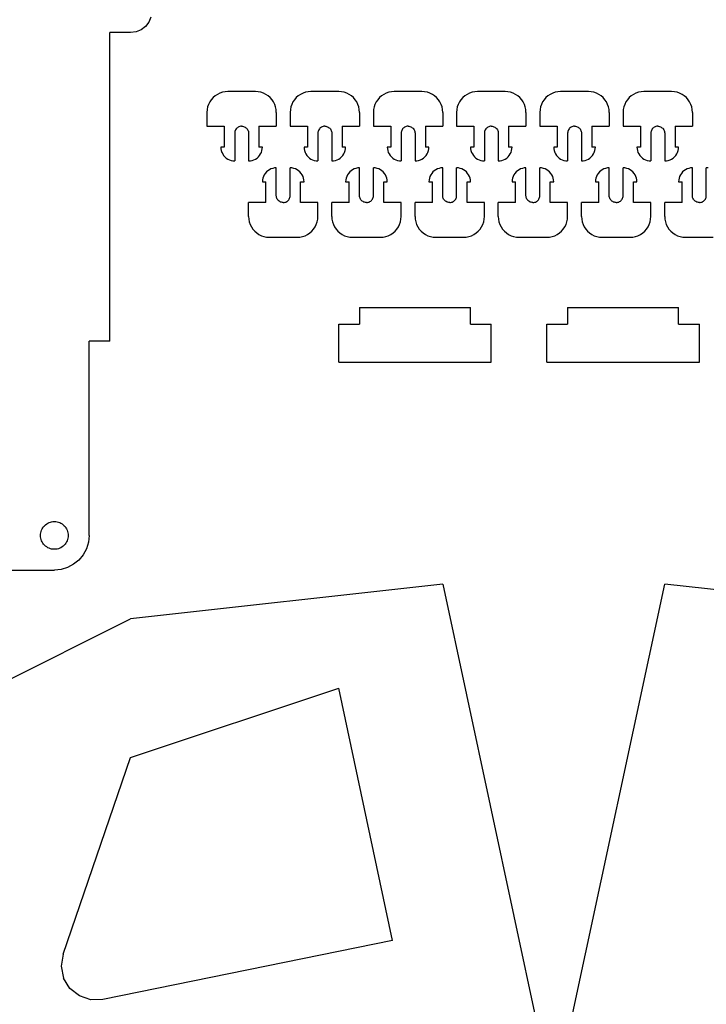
# Model space of a CAD drawing. Header units: metres. Extents: x -70 to 657, y -377 to 70.
# Tile 3 of 7: x 144 to 243, y -293 to -151. Entities that reach past the tile are written whole.
import ezdxf

# ---------------------------------------------------------------- set-up
doc = ezdxf.new("R2010")
doc.units = ezdxf.units.M

msp = doc.modelspace()

# ---------------------------------------------------------------- linework, layer by layer
for p, q in [((162.9, -150.28), (162.6, -151)), ((162.12, -151.62), (161.5, -152.1)), ((162.6, -151), (162.12, -151.62)), ((160, -152.5), (157, -152.5)), ((157, -197), (157, -152.5)), ((160.78, -152.4), (160, -152.5)), ((161.5, -152.1), (160.78, -152.4)), ((172.17, -161.62), (171.88, -161.88)), ((172.5, -161.4), (172.17, -161.62)), ((172.85, -161.23), (172.5, -161.4)), ((173.22, -161.1), (172.85, -161.23)), ((173.61, -161.03), (173.22, -161.1)), ((174, -161), (173.61, -161.03)), ((178, -161), (174, -161)), ((178.39, -161.03), (178, -161)), ((178.78, -161.1), (178.39, -161.03)), ((179.15, -161.23), (178.78, -161.1)), ((179.5, -161.4), (179.15, -161.23)), ((179.83, -161.62), (179.5, -161.4)), ((180.12, -161.88), (179.83, -161.62)), ((184.17, -161.62), (183.88, -161.88)), ((184.5, -161.4), (184.17, -161.62)), ((184.85, -161.23), (184.5, -161.4)), ((185.22, -161.1), (184.85, -161.23)), ((185.61, -161.03), (185.22, -161.1)), ((186, -161), (185.61, -161.03)), ((190, -161), (186, -161)), ((190.39, -161.03), (190, -161)), ((190.78, -161.1), (190.39, -161.03)), ((191.15, -161.23), (190.78, -161.1)), ((191.5, -161.4), (191.15, -161.23)), ((191.83, -161.62), (191.5, -161.4)), ((192.12, -161.88), (191.83, -161.62)), ((196.17, -161.62), (195.88, -161.88)), ((196.5, -161.4), (196.17, -161.62)), ((196.85, -161.23), (196.5, -161.4)), ((197.22, -161.1), (196.85, -161.23)), ((197.61, -161.03), (197.22, -161.1)), ((198, -161), (197.61, -161.03)), ((202, -161), (198, -161)), ((202.39, -161.03), (202, -161)), ((202.78, -161.1), (202.39, -161.03)), ((203.15, -161.23), (202.78, -161.1)), ((203.5, -161.4), (203.15, -161.23)), ((203.83, -161.62), (203.5, -161.4)), ((204.12, -161.88), (203.83, -161.62)), ((208.17, -161.62), (207.88, -161.88)), ((208.5, -161.4), (208.17, -161.62)), ((208.85, -161.23), (208.5, -161.4)), ((209.22, -161.1), (208.85, -161.23)), ((209.61, -161.03), (209.22, -161.1)), ((210, -161), (209.61, -161.03)), ((214, -161), (210, -161)), ((214.39, -161.03), (214, -161)), ((214.78, -161.1), (214.39, -161.03)), ((215.15, -161.23), (214.78, -161.1)), ((215.5, -161.4), (215.15, -161.23)), ((215.83, -161.62), (215.5, -161.4)), ((216.12, -161.88), (215.83, -161.62)), ((220.17, -161.62), (219.88, -161.88)), ((220.5, -161.4), (220.17, -161.62)), ((220.85, -161.23), (220.5, -161.4)), ((221.22, -161.1), (220.85, -161.23)), ((221.61, -161.03), (221.22, -161.1)), ((222, -161), (221.61, -161.03)), ((226, -161), (222, -161)), ((226.39, -161.03), (226, -161)), ((226.78, -161.1), (226.39, -161.03)), ((227.15, -161.23), (226.78, -161.1)), ((227.5, -161.4), (227.15, -161.23)), ((227.83, -161.62), (227.5, -161.4)), ((228.12, -161.88), (227.83, -161.62)), ((232.17, -161.62), (231.88, -161.88)), ((232.5, -161.4), (232.17, -161.62)), ((232.85, -161.23), (232.5, -161.4)), ((233.22, -161.1), (232.85, -161.23)), ((233.61, -161.03), (233.22, -161.1)), ((234, -161), (233.61, -161.03)), ((238, -161), (234, -161)), ((238.39, -161.03), (238, -161)), ((238.78, -161.1), (238.39, -161.03)), ((239.15, -161.23), (238.78, -161.1)), ((239.5, -161.4), (239.15, -161.23)), ((239.83, -161.62), (239.5, -161.4)), ((240.12, -161.88), (239.83, -161.62)), ((171.1, -163.22), (171.03, -163.61)), ((171.23, -162.85), (171.1, -163.22)), ((171.4, -162.5), (171.23, -162.85)), ((171.62, -162.17), (171.4, -162.5)), ((171.88, -161.88), (171.62, -162.17)), ((180.38, -162.17), (180.12, -161.88)), ((180.6, -162.5), (180.38, -162.17)), ((180.77, -162.85), (180.6, -162.5)), ((180.9, -163.22), (180.77, -162.85)), ((180.97, -163.61), (180.9, -163.22)), ((183.1, -163.22), (183.03, -163.61)), ((183.23, -162.85), (183.1, -163.22)), ((183.4, -162.5), (183.23, -162.85)), ((183.62, -162.17), (183.4, -162.5)), ((183.88, -161.88), (183.62, -162.17)), ((192.38, -162.17), (192.12, -161.88)), ((192.6, -162.5), (192.38, -162.17)), ((192.77, -162.85), (192.6, -162.5)), ((192.9, -163.22), (192.77, -162.85)), ((192.97, -163.61), (192.9, -163.22)), ((195.1, -163.22), (195.03, -163.61)), ((195.23, -162.85), (195.1, -163.22)), ((195.4, -162.5), (195.23, -162.85)), ((195.62, -162.17), (195.4, -162.5)), ((195.88, -161.88), (195.62, -162.17)), ((204.38, -162.17), (204.12, -161.88)), ((204.6, -162.5), (204.38, -162.17)), ((204.77, -162.85), (204.6, -162.5)), ((204.9, -163.22), (204.77, -162.85)), ((204.97, -163.61), (204.9, -163.22)), ((207.1, -163.22), (207.03, -163.61)), ((207.23, -162.85), (207.1, -163.22)), ((207.4, -162.5), (207.23, -162.85)), ((207.62, -162.17), (207.4, -162.5)), ((207.88, -161.88), (207.62, -162.17)), ((216.38, -162.17), (216.12, -161.88)), ((216.6, -162.5), (216.38, -162.17)), ((216.77, -162.85), (216.6, -162.5)), ((216.9, -163.22), (216.77, -162.85)), ((216.97, -163.61), (216.9, -163.22)), ((219.1, -163.22), (219.03, -163.61)), ((219.23, -162.85), (219.1, -163.22)), ((219.4, -162.5), (219.23, -162.85)), ((219.62, -162.17), (219.4, -162.5)), ((219.88, -161.88), (219.62, -162.17)), ((228.38, -162.17), (228.12, -161.88)), ((228.6, -162.5), (228.38, -162.17)), ((228.77, -162.85), (228.6, -162.5)), ((228.9, -163.22), (228.77, -162.85)), ((228.97, -163.61), (228.9, -163.22)), ((231.1, -163.22), (231.03, -163.61)), ((231.23, -162.85), (231.1, -163.22)), ((231.4, -162.5), (231.23, -162.85)), ((231.62, -162.17), (231.4, -162.5)), ((231.88, -161.88), (231.62, -162.17)), ((240.38, -162.17), (240.12, -161.88)), ((240.6, -162.5), (240.38, -162.17)), ((240.77, -162.85), (240.6, -162.5)), ((240.9, -163.22), (240.77, -162.85)), ((240.97, -163.61), (240.9, -163.22)), ((171.03, -163.61), (171, -164)), ((171, -164), (171, -166)), ((181, -164), (180.97, -163.61)), ((181, -164), (181, -166)), ((183.03, -163.61), (183, -164)), ((183, -164), (183, -166)), ((193, -164), (192.97, -163.61)), ((193, -164), (193, -166)), ((195.03, -163.61), (195, -164)), ((195, -164), (195, -166)), ((205, -164), (204.97, -163.61)), ((205, -164), (205, -166)), ((207.03, -163.61), (207, -164)), ((207, -164), (207, -166)), ((217, -164), (216.97, -163.61)), ((217, -164), (217, -166)), ((219.03, -163.61), (219, -164)), ((219, -164), (219, -166)), ((229, -164), (228.97, -163.61)), ((229, -164), (229, -166)), ((231.03, -163.61), (231, -164)), ((231, -164), (231, -166)), ((241, -164), (240.97, -163.61)), ((241, -164), (241, -166)), ((171, -166), (173.5, -166)), ((173.5, -166), (173.5, -169)), ((175.62, -166.08), (175.5, -166.13)), ((175.74, -166.03), (175.62, -166.08)), ((175.87, -166.01), (175.74, -166.03)), ((176, -166), (175.87, -166.01)), ((176, -166), (176.13, -166.01)), ((176.13, -166.01), (176.26, -166.03)), ((176.26, -166.03), (176.38, -166.08)), ((176.38, -166.08), (176.5, -166.13)), ((178.5, -166), (181, -166)), ((178.5, -166), (178.5, -169)), ((183, -166), (185.5, -166)), ((185.5, -166), (185.5, -169)), ((187.62, -166.08), (187.5, -166.13)), ((187.74, -166.03), (187.62, -166.08)), ((187.87, -166.01), (187.74, -166.03)), ((188, -166), (187.87, -166.01)), ((188, -166), (188.13, -166.01)), ((188.13, -166.01), (188.26, -166.03)), ((188.26, -166.03), (188.38, -166.08)), ((188.38, -166.08), (188.5, -166.13)), ((190.5, -166), (193, -166)), ((190.5, -166), (190.5, -169)), ((195, -166), (197.5, -166)), ((197.5, -166), (197.5, -169)), ((199.62, -166.08), (199.5, -166.13)), ((199.74, -166.03), (199.62, -166.08)), ((199.87, -166.01), (199.74, -166.03)), ((200, -166), (199.87, -166.01)), ((200, -166), (200.13, -166.01)), ((200.13, -166.01), (200.26, -166.03)), ((200.26, -166.03), (200.38, -166.08)), ((200.38, -166.08), (200.5, -166.13)), ((202.5, -166), (205, -166)), ((202.5, -166), (202.5, -169)), ((207, -166), (209.5, -166)), ((209.5, -166), (209.5, -169)), ((211.62, -166.08), (211.5, -166.13)), ((211.74, -166.03), (211.62, -166.08)), ((211.87, -166.01), (211.74, -166.03)), ((212, -166), (211.87, -166.01)), ((212, -166), (212.13, -166.01)), ((212.13, -166.01), (212.26, -166.03)), ((212.26, -166.03), (212.38, -166.08)), ((212.38, -166.08), (212.5, -166.13)), ((214.5, -166), (217, -166)), ((214.5, -166), (214.5, -169)), ((219, -166), (221.5, -166)), ((221.5, -166), (221.5, -169)), ((223.62, -166.08), (223.5, -166.13)), ((223.74, -166.03), (223.62, -166.08)), ((223.87, -166.01), (223.74, -166.03)), ((224, -166), (223.87, -166.01)), ((224, -166), (224.13, -166.01)), ((224.13, -166.01), (224.26, -166.03)), ((224.26, -166.03), (224.38, -166.08)), ((224.38, -166.08), (224.5, -166.13)), ((226.5, -166), (229, -166)), ((226.5, -166), (226.5, -169)), ((231, -166), (233.5, -166)), ((233.5, -166), (233.5, -169)), ((235.62, -166.08), (235.5, -166.13)), ((235.74, -166.03), (235.62, -166.08)), ((235.87, -166.01), (235.74, -166.03)), ((236, -166), (235.87, -166.01)), ((236, -166), (236.13, -166.01)), ((236.13, -166.01), (236.26, -166.03)), ((236.26, -166.03), (236.38, -166.08)), ((236.38, -166.08), (236.5, -166.13)), ((238.5, -166), (241, -166)), ((238.5, -166), (238.5, -169)), ((175.01, -166.87), (175, -167)), ((175, -167), (175, -171)), ((175.03, -166.74), (175.01, -166.87)), ((175.08, -166.62), (175.03, -166.74)), ((175.13, -166.5), (175.08, -166.62)), ((175.21, -166.39), (175.13, -166.5)), ((175.29, -166.29), (175.21, -166.39)), ((175.39, -166.21), (175.29, -166.29)), ((175.5, -166.13), (175.39, -166.21)), ((176.5, -166.13), (176.61, -166.21)), ((176.61, -166.21), (176.71, -166.29)), ((176.71, -166.29), (176.79, -166.39)), ((176.79, -166.39), (176.87, -166.5)), ((176.87, -166.5), (176.92, -166.62)), ((176.92, -166.62), (176.97, -166.74)), ((176.97, -166.74), (176.99, -166.87)), ((176.99, -166.87), (177, -167)), ((177, -167), (177, -171)), ((187.01, -166.87), (187, -167)), ((187, -167), (187, -171)), ((187.03, -166.74), (187.01, -166.87)), ((187.08, -166.62), (187.03, -166.74)), ((187.13, -166.5), (187.08, -166.62)), ((187.21, -166.39), (187.13, -166.5)), ((187.29, -166.29), (187.21, -166.39)), ((187.39, -166.21), (187.29, -166.29)), ((187.5, -166.13), (187.39, -166.21)), ((188.5, -166.13), (188.61, -166.21)), ((188.61, -166.21), (188.71, -166.29)), ((188.71, -166.29), (188.79, -166.39)), ((188.79, -166.39), (188.87, -166.5)), ((188.87, -166.5), (188.92, -166.62)), ((188.92, -166.62), (188.97, -166.74)), ((188.97, -166.74), (188.99, -166.87)), ((188.99, -166.87), (189, -167)), ((189, -167), (189, -171)), ((199.01, -166.87), (199, -167)), ((199, -167), (199, -171)), ((199.03, -166.74), (199.01, -166.87)), ((199.08, -166.62), (199.03, -166.74)), ((199.13, -166.5), (199.08, -166.62)), ((199.21, -166.39), (199.13, -166.5)), ((199.29, -166.29), (199.21, -166.39)), ((199.39, -166.21), (199.29, -166.29)), ((199.5, -166.13), (199.39, -166.21)), ((200.5, -166.13), (200.61, -166.21)), ((200.61, -166.21), (200.71, -166.29)), ((200.71, -166.29), (200.79, -166.39)), ((200.79, -166.39), (200.87, -166.5)), ((200.87, -166.5), (200.92, -166.62)), ((200.92, -166.62), (200.97, -166.74)), ((200.97, -166.74), (200.99, -166.87)), ((200.99, -166.87), (201, -167)), ((201, -167), (201, -171)), ((211.01, -166.87), (211, -167)), ((211, -167), (211, -171)), ((211.03, -166.74), (211.01, -166.87)), ((211.08, -166.62), (211.03, -166.74)), ((211.13, -166.5), (211.08, -166.62)), ((211.21, -166.39), (211.13, -166.5)), ((211.29, -166.29), (211.21, -166.39)), ((211.39, -166.21), (211.29, -166.29)), ((211.5, -166.13), (211.39, -166.21)), ((212.5, -166.13), (212.61, -166.21)), ((212.61, -166.21), (212.71, -166.29)), ((212.71, -166.29), (212.79, -166.39)), ((212.79, -166.39), (212.87, -166.5)), ((212.87, -166.5), (212.92, -166.62)), ((212.92, -166.62), (212.97, -166.74)), ((212.97, -166.74), (212.99, -166.87)), ((212.99, -166.87), (213, -167)), ((213, -167), (213, -171)), ((223.01, -166.87), (223, -167)), ((223, -167), (223, -171)), ((223.03, -166.74), (223.01, -166.87)), ((223.08, -166.62), (223.03, -166.74)), ((223.13, -166.5), (223.08, -166.62)), ((223.21, -166.39), (223.13, -166.5)), ((223.29, -166.29), (223.21, -166.39)), ((223.39, -166.21), (223.29, -166.29)), ((223.5, -166.13), (223.39, -166.21)), ((224.5, -166.13), (224.61, -166.21)), ((224.61, -166.21), (224.71, -166.29)), ((224.71, -166.29), (224.79, -166.39)), ((224.79, -166.39), (224.87, -166.5)), ((224.87, -166.5), (224.92, -166.62)), ((224.92, -166.62), (224.97, -166.74)), ((224.97, -166.74), (224.99, -166.87)), ((224.99, -166.87), (225, -167)), ((225, -167), (225, -171)), ((235.01, -166.87), (235, -167)), ((235, -167), (235, -171)), ((235.03, -166.74), (235.01, -166.87)), ((235.08, -166.62), (235.03, -166.74)), ((235.13, -166.5), (235.08, -166.62)), ((235.21, -166.39), (235.13, -166.5)), ((235.29, -166.29), (235.21, -166.39)), ((235.39, -166.21), (235.29, -166.29)), ((235.5, -166.13), (235.39, -166.21)), ((236.5, -166.13), (236.61, -166.21)), ((236.61, -166.21), (236.71, -166.29)), ((236.71, -166.29), (236.79, -166.39)), ((236.79, -166.39), (236.87, -166.5)), ((236.87, -166.5), (236.92, -166.62)), ((236.92, -166.62), (236.97, -166.74)), ((236.97, -166.74), (236.99, -166.87)), ((236.99, -166.87), (237, -167)), ((237, -167), (237, -171)), ((173.5, -169), (173, -169)), ((173, -169), (173.02, -169.26)), ((173.02, -169.26), (173.07, -169.52)), ((173.07, -169.52), (173.15, -169.77)), ((173.15, -169.77), (173.27, -170)), ((173.27, -170), (173.41, -170.22)), ((173.41, -170.22), (173.59, -170.41)), ((178.41, -170.41), (178.59, -170.22)), ((179, -169), (178.5, -169)), ((178.59, -170.22), (178.73, -170)), ((178.73, -170), (178.85, -169.77)), ((178.85, -169.77), (178.93, -169.52)), ((178.93, -169.52), (178.98, -169.26)), ((178.98, -169.26), (179, -169)), ((185.5, -169), (185, -169)), ((185, -169), (185.02, -169.26)), ((185.02, -169.26), (185.07, -169.52)), ((185.07, -169.52), (185.15, -169.77)), ((185.15, -169.77), (185.27, -170)), ((185.27, -170), (185.41, -170.22)), ((185.41, -170.22), (185.59, -170.41)), ((190.41, -170.41), (190.59, -170.22)), ((191, -169), (190.5, -169)), ((190.59, -170.22), (190.73, -170)), ((190.73, -170), (190.85, -169.77)), ((190.85, -169.77), (190.93, -169.52)), ((190.93, -169.52), (190.98, -169.26)), ((190.98, -169.26), (191, -169)), ((197.5, -169), (197, -169)), ((197, -169), (197.02, -169.26)), ((197.02, -169.26), (197.07, -169.52)), ((197.07, -169.52), (197.15, -169.77)), ((197.15, -169.77), (197.27, -170)), ((197.27, -170), (197.41, -170.22)), ((197.41, -170.22), (197.59, -170.41)), ((202.41, -170.41), (202.59, -170.22)), ((203, -169), (202.5, -169)), ((202.59, -170.22), (202.73, -170)), ((202.73, -170), (202.85, -169.77)), ((202.85, -169.77), (202.93, -169.52)), ((202.93, -169.52), (202.98, -169.26)), ((202.98, -169.26), (203, -169)), ((209.5, -169), (209, -169)), ((209, -169), (209.02, -169.26)), ((209.02, -169.26), (209.07, -169.52)), ((209.07, -169.52), (209.15, -169.77)), ((209.15, -169.77), (209.27, -170)), ((209.27, -170), (209.41, -170.22)), ((209.41, -170.22), (209.59, -170.41)), ((214.41, -170.41), (214.59, -170.22)), ((215, -169), (214.5, -169)), ((214.59, -170.22), (214.73, -170)), ((214.73, -170), (214.85, -169.77)), ((214.85, -169.77), (214.93, -169.52)), ((214.93, -169.52), (214.98, -169.26)), ((214.98, -169.26), (215, -169)), ((221.5, -169), (221, -169)), ((221, -169), (221.02, -169.26)), ((221.02, -169.26), (221.07, -169.52)), ((221.07, -169.52), (221.15, -169.77)), ((221.15, -169.77), (221.27, -170)), ((221.27, -170), (221.41, -170.22)), ((221.41, -170.22), (221.59, -170.41)), ((226.41, -170.41), (226.59, -170.22)), ((227, -169), (226.5, -169)), ((226.59, -170.22), (226.73, -170)), ((226.73, -170), (226.85, -169.77)), ((226.85, -169.77), (226.93, -169.52)), ((226.93, -169.52), (226.98, -169.26)), ((226.98, -169.26), (227, -169)), ((233.5, -169), (233, -169)), ((233, -169), (233.02, -169.26)), ((233.02, -169.26), (233.07, -169.52)), ((233.07, -169.52), (233.15, -169.77)), ((233.15, -169.77), (233.27, -170)), ((233.27, -170), (233.41, -170.22)), ((233.41, -170.22), (233.59, -170.41)), ((238.41, -170.41), (238.59, -170.22)), ((239, -169), (238.5, -169)), ((238.59, -170.22), (238.73, -170)), ((238.73, -170), (238.85, -169.77)), ((238.85, -169.77), (238.93, -169.52)), ((238.93, -169.52), (238.98, -169.26)), ((238.98, -169.26), (239, -169)), ((173.59, -170.41), (173.78, -170.59)), ((173.78, -170.59), (174, -170.73)), ((174, -170.73), (174.23, -170.85)), ((174.23, -170.85), (174.48, -170.93)), ((174.48, -170.93), (174.74, -170.98)), ((174.74, -170.98), (175, -171)), ((177, -171), (177.26, -170.98)), ((177.26, -170.98), (177.52, -170.93)), ((177.52, -170.93), (177.77, -170.85)), ((177.77, -170.85), (178, -170.73)), ((178, -170.73), (178.22, -170.59)), ((178.22, -170.59), (178.41, -170.41)), ((185.59, -170.41), (185.78, -170.59)), ((185.78, -170.59), (186, -170.73)), ((186, -170.73), (186.23, -170.85)), ((186.23, -170.85), (186.48, -170.93)), ((186.48, -170.93), (186.74, -170.98)), ((186.74, -170.98), (187, -171)), ((189, -171), (189.26, -170.98)), ((189.26, -170.98), (189.52, -170.93)), ((189.52, -170.93), (189.77, -170.85)), ((189.77, -170.85), (190, -170.73)), ((190, -170.73), (190.22, -170.59)), ((190.22, -170.59), (190.41, -170.41)), ((197.59, -170.41), (197.78, -170.59)), ((197.78, -170.59), (198, -170.73)), ((198, -170.73), (198.23, -170.85)), ((198.23, -170.85), (198.48, -170.93)), ((198.48, -170.93), (198.74, -170.98)), ((198.74, -170.98), (199, -171)), ((201, -171), (201.26, -170.98)), ((201.26, -170.98), (201.52, -170.93)), ((201.52, -170.93), (201.77, -170.85)), ((201.77, -170.85), (202, -170.73)), ((202, -170.73), (202.22, -170.59)), ((202.22, -170.59), (202.41, -170.41)), ((209.59, -170.41), (209.78, -170.59)), ((209.78, -170.59), (210, -170.73)), ((210, -170.73), (210.23, -170.85)), ((210.23, -170.85), (210.48, -170.93)), ((210.48, -170.93), (210.74, -170.98)), ((210.74, -170.98), (211, -171)), ((213, -171), (213.26, -170.98)), ((213.26, -170.98), (213.52, -170.93)), ((213.52, -170.93), (213.77, -170.85)), ((213.77, -170.85), (214, -170.73)), ((214, -170.73), (214.22, -170.59)), ((214.22, -170.59), (214.41, -170.41)), ((221.59, -170.41), (221.78, -170.59)), ((221.78, -170.59), (222, -170.73)), ((222, -170.73), (222.23, -170.85)), ((222.23, -170.85), (222.48, -170.93)), ((222.48, -170.93), (222.74, -170.98)), ((222.74, -170.98), (223, -171)), ((225, -171), (225.26, -170.98)), ((225.26, -170.98), (225.52, -170.93)), ((225.52, -170.93), (225.77, -170.85)), ((225.77, -170.85), (226, -170.73)), ((226, -170.73), (226.22, -170.59)), ((226.22, -170.59), (226.41, -170.41)), ((233.59, -170.41), (233.78, -170.59)), ((233.78, -170.59), (234, -170.73)), ((234, -170.73), (234.23, -170.85)), ((234.23, -170.85), (234.48, -170.93)), ((234.48, -170.93), (234.74, -170.98)), ((234.74, -170.98), (235, -171)), ((237, -171), (237.26, -170.98)), ((237.26, -170.98), (237.52, -170.93)), ((237.52, -170.93), (237.77, -170.85)), ((237.77, -170.85), (238, -170.73)), ((238, -170.73), (238.22, -170.59)), ((238.22, -170.59), (238.41, -170.41)), ((179.27, -173.01), (179.15, -173.24)), ((179.41, -172.79), (179.27, -173.01)), ((179.59, -172.59), (179.41, -172.79)), ((179.78, -172.42), (179.59, -172.59)), ((180, -172.28), (179.78, -172.42)), ((180.23, -172.16), (180, -172.28)), ((180.48, -172.08), (180.23, -172.16)), ((180.74, -172.02), (180.48, -172.08)), ((181, -172.01), (180.74, -172.02)), ((181, -176.01), (181, -172.01)), ((183.26, -172.02), (183, -172.01)), ((183, -176.01), (183, -172.01)), ((183.52, -172.08), (183.26, -172.02)), ((183.77, -172.16), (183.52, -172.08)), ((184, -172.28), (183.77, -172.16)), ((184.22, -172.42), (184, -172.28)), ((184.41, -172.59), (184.22, -172.42)), ((184.59, -172.79), (184.41, -172.59)), ((184.73, -173.01), (184.59, -172.79)), ((184.85, -173.24), (184.73, -173.01)), ((191.27, -173.01), (191.15, -173.24)), ((191.41, -172.79), (191.27, -173.01)), ((191.59, -172.59), (191.41, -172.79)), ((191.78, -172.42), (191.59, -172.59)), ((192, -172.28), (191.78, -172.42)), ((192.23, -172.16), (192, -172.28)), ((192.48, -172.08), (192.23, -172.16)), ((192.74, -172.02), (192.48, -172.08)), ((193, -172.01), (192.74, -172.02)), ((193, -176.01), (193, -172.01)), ((195.26, -172.02), (195, -172.01)), ((195, -176.01), (195, -172.01)), ((195.52, -172.08), (195.26, -172.02)), ((195.77, -172.16), (195.52, -172.08)), ((196, -172.28), (195.77, -172.16)), ((196.22, -172.42), (196, -172.28)), ((196.41, -172.59), (196.22, -172.42)), ((196.59, -172.79), (196.41, -172.59)), ((196.73, -173.01), (196.59, -172.79)), ((196.85, -173.24), (196.73, -173.01)), ((203.27, -173.01), (203.15, -173.24)), ((203.41, -172.79), (203.27, -173.01)), ((203.59, -172.59), (203.41, -172.79)), ((203.78, -172.42), (203.59, -172.59)), ((204, -172.28), (203.78, -172.42)), ((204.23, -172.16), (204, -172.28)), ((204.48, -172.08), (204.23, -172.16)), ((204.74, -172.02), (204.48, -172.08)), ((205, -172.01), (204.74, -172.02)), ((205, -176.01), (205, -172.01)), ((207.26, -172.02), (207, -172.01)), ((207, -176.01), (207, -172.01)), ((207.52, -172.08), (207.26, -172.02)), ((207.77, -172.16), (207.52, -172.08)), ((208, -172.28), (207.77, -172.16)), ((208.22, -172.42), (208, -172.28)), ((208.41, -172.59), (208.22, -172.42)), ((208.59, -172.79), (208.41, -172.59)), ((208.73, -173.01), (208.59, -172.79)), ((208.85, -173.24), (208.73, -173.01)), ((215.27, -173.01), (215.15, -173.24)), ((215.41, -172.79), (215.27, -173.01)), ((215.59, -172.59), (215.41, -172.79)), ((215.78, -172.42), (215.59, -172.59)), ((216, -172.28), (215.78, -172.42)), ((216.23, -172.16), (216, -172.28)), ((216.48, -172.08), (216.23, -172.16)), ((216.74, -172.02), (216.48, -172.08)), ((217, -172.01), (216.74, -172.02)), ((217, -176.01), (217, -172.01)), ((219.26, -172.02), (219, -172.01)), ((219, -176.01), (219, -172.01)), ((219.52, -172.08), (219.26, -172.02)), ((219.77, -172.16), (219.52, -172.08)), ((220, -172.28), (219.77, -172.16)), ((220.22, -172.42), (220, -172.28)), ((220.41, -172.59), (220.22, -172.42)), ((220.59, -172.79), (220.41, -172.59)), ((220.73, -173.01), (220.59, -172.79)), ((220.85, -173.24), (220.73, -173.01)), ((227.27, -173.01), (227.15, -173.24)), ((227.41, -172.79), (227.27, -173.01)), ((227.59, -172.59), (227.41, -172.79)), ((227.78, -172.42), (227.59, -172.59)), ((228, -172.28), (227.78, -172.42)), ((228.23, -172.16), (228, -172.28)), ((228.48, -172.08), (228.23, -172.16)), ((228.74, -172.02), (228.48, -172.08)), ((229, -172.01), (228.74, -172.02)), ((229, -176.01), (229, -172.01)), ((231.26, -172.02), (231, -172.01)), ((231, -176.01), (231, -172.01)), ((231.52, -172.08), (231.26, -172.02)), ((231.77, -172.16), (231.52, -172.08)), ((232, -172.28), (231.77, -172.16)), ((232.22, -172.42), (232, -172.28)), ((232.41, -172.59), (232.22, -172.42)), ((232.59, -172.79), (232.41, -172.59)), ((232.73, -173.01), (232.59, -172.79)), ((232.85, -173.24), (232.73, -173.01)), ((239.27, -173.01), (239.15, -173.24)), ((239.41, -172.79), (239.27, -173.01)), ((239.59, -172.59), (239.41, -172.79)), ((239.78, -172.42), (239.59, -172.59)), ((240, -172.28), (239.78, -172.42)), ((240.23, -172.16), (240, -172.28)), ((240.48, -172.08), (240.23, -172.16)), ((240.74, -172.02), (240.48, -172.08)), ((241, -172.01), (240.74, -172.02)), ((241, -176.01), (241, -172.01)), ((243.26, -172.02), (243, -172.01)), ((243, -176.01), (243, -172.01)), ((179.02, -173.75), (179, -174.01)), ((179, -174.01), (179.5, -174.01)), ((179.07, -173.49), (179.02, -173.75)), ((179.15, -173.24), (179.07, -173.49)), ((179.5, -177.01), (179.5, -174.01)), ((184.5, -174.01), (185, -174.01)), ((184.5, -177.01), (184.5, -174.01)), ((184.93, -173.49), (184.85, -173.24)), ((184.98, -173.75), (184.93, -173.49)), ((185, -174.01), (184.98, -173.75)), ((191.02, -173.75), (191, -174.01)), ((191, -174.01), (191.5, -174.01)), ((191.07, -173.49), (191.02, -173.75)), ((191.15, -173.24), (191.07, -173.49)), ((191.5, -177.01), (191.5, -174.01)), ((196.5, -174.01), (197, -174.01)), ((196.5, -177.01), (196.5, -174.01)), ((196.93, -173.49), (196.85, -173.24)), ((196.98, -173.75), (196.93, -173.49)), ((197, -174.01), (196.98, -173.75)), ((203.02, -173.75), (203, -174.01)), ((203, -174.01), (203.5, -174.01)), ((203.07, -173.49), (203.02, -173.75)), ((203.15, -173.24), (203.07, -173.49)), ((203.5, -177.01), (203.5, -174.01)), ((208.5, -174.01), (209, -174.01)), ((208.5, -177.01), (208.5, -174.01)), ((208.93, -173.49), (208.85, -173.24)), ((208.98, -173.75), (208.93, -173.49)), ((209, -174.01), (208.98, -173.75)), ((215.02, -173.75), (215, -174.01)), ((215, -174.01), (215.5, -174.01)), ((215.07, -173.49), (215.02, -173.75)), ((215.15, -173.24), (215.07, -173.49)), ((215.5, -177.01), (215.5, -174.01)), ((220.5, -174.01), (221, -174.01)), ((220.5, -177.01), (220.5, -174.01)), ((220.93, -173.49), (220.85, -173.24)), ((220.98, -173.75), (220.93, -173.49)), ((221, -174.01), (220.98, -173.75)), ((227.02, -173.75), (227, -174.01)), ((227, -174.01), (227.5, -174.01)), ((227.07, -173.49), (227.02, -173.75)), ((227.15, -173.24), (227.07, -173.49)), ((227.5, -177.01), (227.5, -174.01)), ((232.5, -174.01), (233, -174.01)), ((232.5, -177.01), (232.5, -174.01)), ((232.93, -173.49), (232.85, -173.24)), ((232.98, -173.75), (232.93, -173.49)), ((233, -174.01), (232.98, -173.75)), ((239.02, -173.75), (239, -174.01)), ((239, -174.01), (239.5, -174.01)), ((239.07, -173.49), (239.02, -173.75)), ((239.15, -173.24), (239.07, -173.49)), ((239.5, -177.01), (239.5, -174.01)), ((181.01, -176.14), (181, -176.01)), ((182.99, -176.14), (183, -176.01)), ((193.01, -176.14), (193, -176.01)), ((194.99, -176.14), (195, -176.01)), ((205.01, -176.14), (205, -176.01)), ((206.99, -176.14), (207, -176.01)), ((217.01, -176.14), (217, -176.01)), ((218.99, -176.14), (219, -176.01)), ((229.01, -176.14), (229, -176.01)), ((230.99, -176.14), (231, -176.01)), ((241.01, -176.14), (241, -176.01)), ((242.99, -176.14), (243, -176.01)), ((179.5, -177.01), (177, -177.01)), ((177, -179.01), (177, -177.01)), ((181.03, -176.27), (181.01, -176.14)), ((181.08, -176.39), (181.03, -176.27)), ((181.13, -176.51), (181.08, -176.39)), ((181.21, -176.62), (181.13, -176.51)), ((181.29, -176.71), (181.21, -176.62)), ((181.39, -176.8), (181.29, -176.71)), ((181.5, -176.87), (181.39, -176.8)), ((181.62, -176.93), (181.5, -176.87)), ((181.74, -176.97), (181.62, -176.93)), ((181.87, -177), (181.74, -176.97)), ((182, -177.01), (181.87, -177)), ((182, -177.01), (182.13, -177)), ((182.13, -177), (182.26, -176.97)), ((182.26, -176.97), (182.38, -176.93)), ((182.38, -176.93), (182.5, -176.87)), ((182.5, -176.87), (182.61, -176.8)), ((182.61, -176.8), (182.71, -176.71)), ((182.71, -176.71), (182.79, -176.62)), ((182.79, -176.62), (182.87, -176.51)), ((182.87, -176.51), (182.92, -176.39)), ((182.92, -176.39), (182.97, -176.27)), ((182.97, -176.27), (182.99, -176.14)), ((187, -177.01), (184.5, -177.01)), ((187, -179.01), (187, -177.01)), ((191.5, -177.01), (189, -177.01)), ((189, -179.01), (189, -177.01)), ((193.03, -176.27), (193.01, -176.14)), ((193.08, -176.39), (193.03, -176.27)), ((193.13, -176.51), (193.08, -176.39)), ((193.21, -176.62), (193.13, -176.51)), ((193.29, -176.71), (193.21, -176.62)), ((193.39, -176.8), (193.29, -176.71)), ((193.5, -176.87), (193.39, -176.8)), ((193.62, -176.93), (193.5, -176.87)), ((193.74, -176.97), (193.62, -176.93)), ((193.87, -177), (193.74, -176.97)), ((194, -177.01), (193.87, -177)), ((194, -177.01), (194.13, -177)), ((194.13, -177), (194.26, -176.97)), ((194.26, -176.97), (194.38, -176.93)), ((194.38, -176.93), (194.5, -176.87)), ((194.5, -176.87), (194.61, -176.8)), ((194.61, -176.8), (194.71, -176.71)), ((194.71, -176.71), (194.79, -176.62)), ((194.79, -176.62), (194.87, -176.51)), ((194.87, -176.51), (194.92, -176.39)), ((194.92, -176.39), (194.97, -176.27)), ((194.97, -176.27), (194.99, -176.14)), ((199, -177.01), (196.5, -177.01)), ((199, -179.01), (199, -177.01)), ((203.5, -177.01), (201, -177.01)), ((201, -179.01), (201, -177.01)), ((205.03, -176.27), (205.01, -176.14)), ((205.08, -176.39), (205.03, -176.27)), ((205.13, -176.51), (205.08, -176.39)), ((205.21, -176.62), (205.13, -176.51)), ((205.29, -176.71), (205.21, -176.62)), ((205.39, -176.8), (205.29, -176.71)), ((205.5, -176.87), (205.39, -176.8)), ((205.62, -176.93), (205.5, -176.87)), ((205.74, -176.97), (205.62, -176.93)), ((205.87, -177), (205.74, -176.97)), ((206, -177.01), (205.87, -177)), ((206, -177.01), (206.13, -177)), ((206.13, -177), (206.26, -176.97)), ((206.26, -176.97), (206.38, -176.93)), ((206.38, -176.93), (206.5, -176.87)), ((206.5, -176.87), (206.61, -176.8)), ((206.61, -176.8), (206.71, -176.71)), ((206.71, -176.71), (206.79, -176.62)), ((206.79, -176.62), (206.87, -176.51)), ((206.87, -176.51), (206.92, -176.39)), ((206.92, -176.39), (206.97, -176.27)), ((206.97, -176.27), (206.99, -176.14)), ((211, -177.01), (208.5, -177.01)), ((211, -179.01), (211, -177.01)), ((215.5, -177.01), (213, -177.01)), ((213, -179.01), (213, -177.01)), ((217.03, -176.27), (217.01, -176.14)), ((217.08, -176.39), (217.03, -176.27)), ((217.13, -176.51), (217.08, -176.39)), ((217.21, -176.62), (217.13, -176.51)), ((217.29, -176.71), (217.21, -176.62)), ((217.39, -176.8), (217.29, -176.71)), ((217.5, -176.87), (217.39, -176.8)), ((217.62, -176.93), (217.5, -176.87)), ((217.74, -176.97), (217.62, -176.93)), ((217.87, -177), (217.74, -176.97)), ((218, -177.01), (217.87, -177)), ((218, -177.01), (218.13, -177)), ((218.13, -177), (218.26, -176.97)), ((218.26, -176.97), (218.38, -176.93)), ((218.38, -176.93), (218.5, -176.87)), ((218.5, -176.87), (218.61, -176.8)), ((218.61, -176.8), (218.71, -176.71)), ((218.71, -176.71), (218.79, -176.62)), ((218.79, -176.62), (218.87, -176.51)), ((218.87, -176.51), (218.92, -176.39)), ((218.92, -176.39), (218.97, -176.27)), ((218.97, -176.27), (218.99, -176.14)), ((223, -177.01), (220.5, -177.01)), ((223, -179.01), (223, -177.01)), ((227.5, -177.01), (225, -177.01)), ((225, -179.01), (225, -177.01)), ((229.03, -176.27), (229.01, -176.14)), ((229.08, -176.39), (229.03, -176.27)), ((229.13, -176.51), (229.08, -176.39)), ((229.21, -176.62), (229.13, -176.51)), ((229.29, -176.71), (229.21, -176.62)), ((229.39, -176.8), (229.29, -176.71)), ((229.5, -176.87), (229.39, -176.8)), ((229.62, -176.93), (229.5, -176.87)), ((229.74, -176.97), (229.62, -176.93)), ((229.87, -177), (229.74, -176.97)), ((230, -177.01), (229.87, -177)), ((230, -177.01), (230.13, -177)), ((230.13, -177), (230.26, -176.97)), ((230.26, -176.97), (230.38, -176.93)), ((230.38, -176.93), (230.5, -176.87)), ((230.5, -176.87), (230.61, -176.8)), ((230.61, -176.8), (230.71, -176.71)), ((230.71, -176.71), (230.79, -176.62)), ((230.79, -176.62), (230.87, -176.51)), ((230.87, -176.51), (230.92, -176.39)), ((230.92, -176.39), (230.97, -176.27)), ((230.97, -176.27), (230.99, -176.14)), ((235, -177.01), (232.5, -177.01)), ((235, -179.01), (235, -177.01)), ((239.5, -177.01), (237, -177.01)), ((237, -179.01), (237, -177.01)), ((241.03, -176.27), (241.01, -176.14)), ((241.08, -176.39), (241.03, -176.27)), ((241.13, -176.51), (241.08, -176.39)), ((241.21, -176.62), (241.13, -176.51)), ((241.29, -176.71), (241.21, -176.62)), ((241.39, -176.8), (241.29, -176.71)), ((241.5, -176.87), (241.39, -176.8)), ((241.62, -176.93), (241.5, -176.87)), ((241.74, -176.97), (241.62, -176.93)), ((241.87, -177), (241.74, -176.97)), ((242, -177.01), (241.87, -177)), ((242, -177.01), (242.13, -177)), ((242.13, -177), (242.26, -176.97)), ((242.26, -176.97), (242.38, -176.93)), ((242.38, -176.93), (242.5, -176.87)), ((242.5, -176.87), (242.61, -176.8)), ((242.61, -176.8), (242.71, -176.71)), ((242.71, -176.71), (242.79, -176.62)), ((242.79, -176.62), (242.87, -176.51)), ((242.87, -176.51), (242.92, -176.39)), ((242.92, -176.39), (242.97, -176.27)), ((242.97, -176.27), (242.99, -176.14)), ((177, -179.01), (177.03, -179.4)), ((177.03, -179.4), (177.1, -179.78)), ((177.1, -179.78), (177.23, -180.16)), ((177.23, -180.16), (177.4, -180.51)), ((186.6, -180.51), (186.77, -180.16)), ((186.77, -180.16), (186.9, -179.78)), ((186.9, -179.78), (186.97, -179.4)), ((186.97, -179.4), (187, -179.01)), ((189, -179.01), (189.03, -179.4)), ((189.03, -179.4), (189.1, -179.78)), ((189.1, -179.78), (189.23, -180.16)), ((189.23, -180.16), (189.4, -180.51)), ((198.6, -180.51), (198.77, -180.16)), ((198.77, -180.16), (198.9, -179.78)), ((198.9, -179.78), (198.97, -179.4)), ((198.97, -179.4), (199, -179.01)), ((201, -179.01), (201.03, -179.4)), ((201.03, -179.4), (201.1, -179.78)), ((201.1, -179.78), (201.23, -180.16)), ((201.23, -180.16), (201.4, -180.51)), ((210.6, -180.51), (210.77, -180.16)), ((210.77, -180.16), (210.9, -179.78)), ((210.9, -179.78), (210.97, -179.4)), ((210.97, -179.4), (211, -179.01)), ((213, -179.01), (213.03, -179.4)), ((213.03, -179.4), (213.1, -179.78)), ((213.1, -179.78), (213.23, -180.16)), ((213.23, -180.16), (213.4, -180.51)), ((222.6, -180.51), (222.77, -180.16)), ((222.77, -180.16), (222.9, -179.78)), ((222.9, -179.78), (222.97, -179.4)), ((222.97, -179.4), (223, -179.01)), ((225, -179.01), (225.03, -179.4)), ((225.03, -179.4), (225.1, -179.78)), ((225.1, -179.78), (225.23, -180.16)), ((225.23, -180.16), (225.4, -180.51)), ((234.6, -180.51), (234.77, -180.16)), ((234.77, -180.16), (234.9, -179.78)), ((234.9, -179.78), (234.97, -179.4)), ((234.97, -179.4), (235, -179.01)), ((237, -179.01), (237.03, -179.4)), ((237.03, -179.4), (237.1, -179.78)), ((237.1, -179.78), (237.23, -180.16)), ((237.23, -180.16), (237.4, -180.51)), ((177.4, -180.51), (177.62, -180.83)), ((177.62, -180.83), (177.88, -181.13)), ((177.88, -181.13), (178.17, -181.39)), ((178.17, -181.39), (178.5, -181.61)), ((178.5, -181.61), (178.85, -181.78)), ((185.15, -181.78), (185.5, -181.61)), ((185.5, -181.61), (185.83, -181.39)), ((185.83, -181.39), (186.12, -181.13)), ((186.12, -181.13), (186.38, -180.83)), ((186.38, -180.83), (186.6, -180.51)), ((189.4, -180.51), (189.62, -180.83)), ((189.62, -180.83), (189.88, -181.13)), ((189.88, -181.13), (190.17, -181.39)), ((190.17, -181.39), (190.5, -181.61)), ((190.5, -181.61), (190.85, -181.78)), ((197.15, -181.78), (197.5, -181.61)), ((197.5, -181.61), (197.83, -181.39)), ((197.83, -181.39), (198.12, -181.13)), ((198.12, -181.13), (198.38, -180.83)), ((198.38, -180.83), (198.6, -180.51)), ((201.4, -180.51), (201.62, -180.83)), ((201.62, -180.83), (201.88, -181.13)), ((201.88, -181.13), (202.17, -181.39)), ((202.17, -181.39), (202.5, -181.61)), ((202.5, -181.61), (202.85, -181.78)), ((209.15, -181.78), (209.5, -181.61)), ((209.5, -181.61), (209.83, -181.39)), ((209.83, -181.39), (210.12, -181.13)), ((210.12, -181.13), (210.38, -180.83)), ((210.38, -180.83), (210.6, -180.51)), ((213.4, -180.51), (213.62, -180.83)), ((213.62, -180.83), (213.88, -181.13)), ((213.88, -181.13), (214.17, -181.39)), ((214.17, -181.39), (214.5, -181.61)), ((214.5, -181.61), (214.85, -181.78)), ((221.15, -181.78), (221.5, -181.61)), ((221.5, -181.61), (221.83, -181.39)), ((221.83, -181.39), (222.12, -181.13)), ((222.12, -181.13), (222.38, -180.83)), ((222.38, -180.83), (222.6, -180.51)), ((225.4, -180.51), (225.62, -180.83)), ((225.62, -180.83), (225.88, -181.13)), ((225.88, -181.13), (226.17, -181.39)), ((226.17, -181.39), (226.5, -181.61)), ((226.5, -181.61), (226.85, -181.78)), ((233.15, -181.78), (233.5, -181.61)), ((233.5, -181.61), (233.83, -181.39)), ((233.83, -181.39), (234.12, -181.13)), ((234.12, -181.13), (234.38, -180.83)), ((234.38, -180.83), (234.6, -180.51)), ((237.4, -180.51), (237.62, -180.83)), ((237.62, -180.83), (237.88, -181.13)), ((237.88, -181.13), (238.17, -181.39)), ((238.17, -181.39), (238.5, -181.61)), ((238.5, -181.61), (238.85, -181.78)), ((178.85, -181.78), (179.22, -181.9)), ((179.22, -181.9), (179.61, -181.98)), ((179.61, -181.98), (180, -182.01)), ((180, -182.01), (184, -182.01)), ((184, -182.01), (184.39, -181.98)), ((184.39, -181.98), (184.78, -181.9)), ((184.78, -181.9), (185.15, -181.78)), ((190.85, -181.78), (191.22, -181.9)), ((191.22, -181.9), (191.61, -181.98)), ((191.61, -181.98), (192, -182.01)), ((192, -182.01), (196, -182.01)), ((196, -182.01), (196.39, -181.98)), ((196.39, -181.98), (196.78, -181.9)), ((196.78, -181.9), (197.15, -181.78)), ((202.85, -181.78), (203.22, -181.9)), ((203.22, -181.9), (203.61, -181.98)), ((203.61, -181.98), (204, -182.01)), ((204, -182.01), (208, -182.01)), ((208, -182.01), (208.39, -181.98)), ((208.39, -181.98), (208.78, -181.9)), ((208.78, -181.9), (209.15, -181.78)), ((214.85, -181.78), (215.22, -181.9)), ((215.22, -181.9), (215.61, -181.98)), ((215.61, -181.98), (216, -182.01)), ((216, -182.01), (220, -182.01)), ((220, -182.01), (220.39, -181.98)), ((220.39, -181.98), (220.78, -181.9)), ((220.78, -181.9), (221.15, -181.78)), ((226.85, -181.78), (227.22, -181.9)), ((227.22, -181.9), (227.61, -181.98)), ((227.61, -181.98), (228, -182.01)), ((228, -182.01), (232, -182.01)), ((232, -182.01), (232.39, -181.98)), ((232.39, -181.98), (232.78, -181.9)), ((232.78, -181.9), (233.15, -181.78)), ((238.85, -181.78), (239.22, -181.9)), ((239.22, -181.9), (239.61, -181.98)), ((239.61, -181.98), (240, -182.01)), ((240, -182.01), (244, -182.01)), ((193, -192.13), (193, -194.53)), ((193, -192.13), (209, -192.13)), ((209, -194.53), (209, -192.13)), ((223, -192.13), (223, -194.53)), ((223, -192.13), (239, -192.13)), ((239, -194.53), (239, -192.13)), ((190, -200), (190, -194.53)), ((190, -194.53), (193, -194.53)), ((209, -194.53), (212, -194.53)), ((212, -200), (212, -194.53)), ((220, -200), (220, -194.53)), ((220, -194.53), (223, -194.53)), ((239, -194.53), (242, -194.53)), ((242, -200), (242, -194.53)), ((157, -197), (154, -197)), ((154, -225), (154, -197)), ((190, -200), (212, -200)), ((220, -200), (242, -200)), ((147.09, -224.42), (147.15, -224.23)), ((147.15, -224.23), (147.24, -224.06)), ((147.24, -224.06), (147.34, -223.89)), ((147.34, -223.89), (147.45, -223.73)), ((147.45, -223.73), (147.59, -223.59)), ((147.59, -223.59), (147.73, -223.45)), ((147.73, -223.45), (147.89, -223.34)), ((147.89, -223.34), (148.06, -223.24)), ((148.06, -223.24), (148.23, -223.15)), ((148.23, -223.15), (148.42, -223.09)), ((148.42, -223.09), (148.61, -223.04)), ((148.61, -223.04), (148.8, -223.01)), ((148.8, -223.01), (149, -223)), ((149, -223), (149.2, -223.01)), ((149.2, -223.01), (149.39, -223.04)), ((149.39, -223.04), (149.58, -223.09)), ((149.58, -223.09), (149.77, -223.15)), ((149.77, -223.15), (149.94, -223.24)), ((149.94, -223.24), (150.11, -223.34)), ((150.11, -223.34), (150.27, -223.45)), ((150.27, -223.45), (150.41, -223.59)), ((150.41, -223.59), (150.55, -223.73)), ((150.55, -223.73), (150.66, -223.89)), ((150.66, -223.89), (150.76, -224.06)), ((150.76, -224.06), (150.85, -224.23)), ((150.85, -224.23), (150.91, -224.42)), ((147, -225), (147.01, -224.8)), ((147.01, -225.2), (147, -225)), ((147.01, -224.8), (147.04, -224.61)), ((147.04, -225.39), (147.01, -225.2)), ((147.04, -224.61), (147.09, -224.42)), ((147.09, -225.58), (147.04, -225.39)), ((147.15, -225.77), (147.09, -225.58)), ((150.91, -225.58), (150.85, -225.77)), ((150.91, -224.42), (150.96, -224.61)), ((150.96, -225.39), (150.91, -225.58)), ((150.96, -224.61), (150.99, -224.8)), ((150.99, -225.2), (150.96, -225.39)), ((150.99, -224.8), (151, -225)), ((151, -225), (150.99, -225.2)), ((154, -225), (153.9, -225.98)), ((147.24, -225.94), (147.15, -225.77)), ((147.34, -226.11), (147.24, -225.94)), ((147.45, -226.27), (147.34, -226.11)), ((147.59, -226.41), (147.45, -226.27)), ((147.73, -226.55), (147.59, -226.41)), ((147.89, -226.66), (147.73, -226.55)), ((148.06, -226.76), (147.89, -226.66)), ((148.23, -226.85), (148.06, -226.76)), ((148.42, -226.91), (148.23, -226.85)), ((148.61, -226.96), (148.42, -226.91)), ((148.8, -226.99), (148.61, -226.96)), ((149, -227), (148.8, -226.99)), ((149.2, -226.99), (149, -227)), ((149.39, -226.96), (149.2, -226.99)), ((149.58, -226.91), (149.39, -226.96)), ((149.77, -226.85), (149.58, -226.91)), ((149.94, -226.76), (149.77, -226.85)), ((150.11, -226.66), (149.94, -226.76)), ((150.27, -226.55), (150.11, -226.66)), ((150.41, -226.41), (150.27, -226.55)), ((150.55, -226.27), (150.41, -226.41)), ((150.66, -226.11), (150.55, -226.27)), ((150.76, -225.94), (150.66, -226.11)), ((150.85, -225.77), (150.76, -225.94)), ((153.62, -226.91), (153.16, -227.78)), ((153.9, -225.98), (153.62, -226.91)), ((152.54, -228.54), (151.78, -229.16)), ((153.16, -227.78), (152.54, -228.54)), ((149.98, -229.9), (149, -230)), ((150.91, -229.62), (149.98, -229.9)), ((151.78, -229.16), (150.91, -229.62)), ((61, -230), (149, -230)), ((205, -232), (160, -237)), ((205, -232), (220, -302)), ((222, -302), (237, -232)), ((282, -237), (237, -232)), ((110, -262), (160, -237)), ((160, -257), (190, -247)), ((197.73, -283.38), (190, -247)), ((150.27, -285.38), (160, -257)), ((197.73, -283.38), (156, -291.9)), ((150.27, -285.38), (150, -287.1)), ((150, -287.1), (150.34, -288.81)), ((151.24, -290.3), (150.34, -288.81)), ((152.6, -291.39), (151.24, -290.3)), ((154.26, -291.94), (152.6, -291.39)), ((156, -291.9), (154.26, -291.94))]:
    msp.add_line(p, q)

doc.saveas('drawing.dxf')
